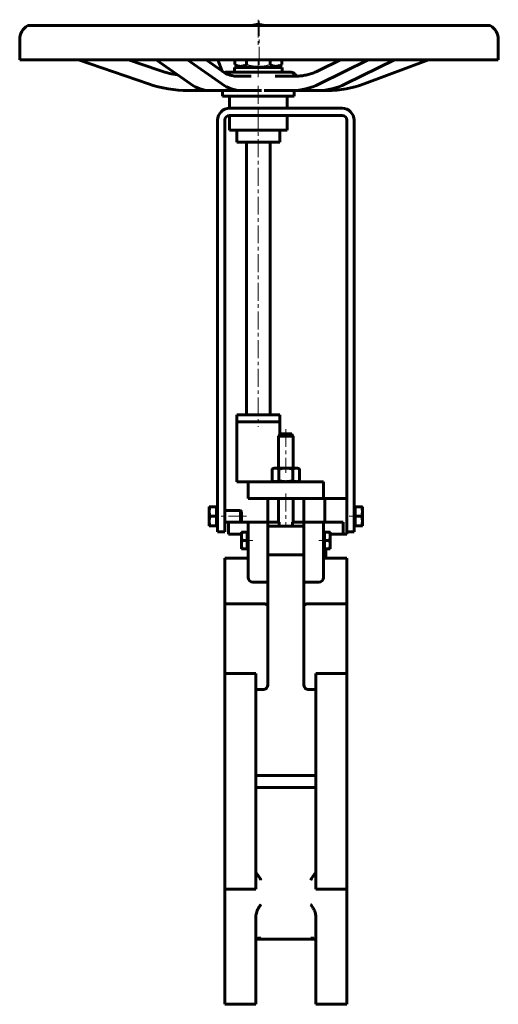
# Model space of a CAD drawing. Header units: millimetres. Extents: x -100 to 100, y -205 to 207.
import ezdxf

# ---------------------------------------------------------------- set-up
doc = ezdxf.new("R2010")
doc.units = ezdxf.units.MM
for name, pattern in [('K5LT-1', [0]), ('K5LT_AXLED', [12, 7.5, -1.5, 1.5, -1.5]), ('K5LT_BASIC', [0])]:
    doc.linetypes.add(name, pattern=pattern)
doc.layers.add('Системный слой (1)', color=7, linetype='Continuous', true_color=0x6c6c6c)

# ---------------------------------------------------------------- blocks, each defined once
blk = doc.blocks.new('U0')
at = {"layer": 'Системный слой (1)', "color": 143, "linetype": 'K5LT_BASIC', "lineweight": 60, "true_color": 0x33acca}
for p, q in [((-7.29, 1.2), (-7.29, -0.81)), ((-7.29, -0.81), (-7.29, -2.82))]:
    blk.add_line(p, q, dxfattribs=at)
blk = doc.blocks.new('U1')
at = {"layer": 'Системный слой (1)', "color": 143, "linetype": 'K5LT_BASIC', "lineweight": 60, "true_color": 0x33acca}
for p, q in [((-100, 190.02), (12.55, 190.02)), ((12.55, 190.02), (100, 190.02))]:
    blk.add_line(p, q, dxfattribs=at)
blk = doc.blocks.new('U2')
at = {"layer": 'Системный слой (1)', "color": 143, "linetype": 'K5LT_BASIC', "lineweight": 60, "true_color": 0x33acca}
for p, q in [((-7.76, 183.23), (-9.16, 183.23)), ((-3.21, 183.23), (-7.76, 183.23))]:
    blk.add_line(p, q, dxfattribs=at)
blk = doc.blocks.new('U3')
at = {"layer": 'Системный слой (1)', "color": 143, "linetype": 'K5LT_BASIC', "lineweight": 60, "true_color": 0x33acca}
for p, q in [((-10.29, 186.85), (-10.21, 186.85)), ((-10.21, 186.85), (9.71, 186.85))]:
    blk.add_line(p, q, dxfattribs=at)
blk = doc.blocks.new('U4')
at = {"layer": 'Системный слой (1)', "color": 143, "linetype": 'K5LT_BASIC', "lineweight": 60, "true_color": 0x33acca}
for p, q in [((-39.32, 184.88), (-41.88, 185.68)), ((-36.71, 184.24), (-39.32, 184.88)), ((-34.07, 183.76), (-36.71, 184.24))]:
    blk.add_line(p, q, dxfattribs=at)
blk = doc.blocks.new('U5')
at = {"layer": 'Системный слой (1)', "color": 143, "linetype": 'K5LT_BASIC', "lineweight": 60, "true_color": 0x33acca}
for p, q in [((15.06, 183.99), (15.4, 183.66)), ((15.4, 183.66), (15.81, 183.4)), ((15.81, 183.4), (16.28, 183.26))]:
    blk.add_line(p, q, dxfattribs=at)
blk = doc.blocks.new('U6')
at = {"layer": 'Системный слой (1)', "color": 143, "linetype": 'K5LT_BASIC', "lineweight": 60, "true_color": 0x33acca}
for p, q in [((9.21, 33.68), (8.71, 33.68)), ((13.71, 33.68), (13.21, 33.68))]:
    blk.add_line(p, q, dxfattribs=at)
blk = doc.blocks.new('U7')
at = {"layer": 'Системный слой (1)', "color": 143, "linetype": 'K5LT_BASIC', "lineweight": 60, "true_color": 0x33acca}
for p, q in [((-1.29, -178.32), (-1.19, -177.89)), ((-1.19, -177.87), (-1.17, -177.85)), ((-1.19, -177.89), (-1.19, -177.87)), ((-1.17, -177.85), (-1.15, -177.8)), ((-1.15, -177.8), (-1.09, -177.7)), ((-1.09, -177.7), (-0.94, -177.53)), ((-0.94, -177.53), (-0.52, -177.27)), ((-0.52, -177.27), (-0.47, -177.25)), ((-0.47, -177.25), (-0.45, -177.25)), ((-0.45, -177.25), (-0.41, -177.23)), ((-0.41, -177.23), (-0.35, -177.21)), ((-0.35, -177.21), (-0.21, -177.18)), ((-0.21, -177.18), (0.09, -177.15)), ((0.09, -177.15), (0.18, -177.14)), ((0.18, -177.14), (0.36, -177.15)), ((0.36, -177.15), (0.53, -177.17)), ((0.53, -177.17), (0.71, -177.21)), ((0.71, -177.21), (0.71, -177.21)), ((0.71, -177.21), (0.71, -177.21))]:
    blk.add_line(p, q, dxfattribs=at)
blk = doc.blocks.new('U8')
at = {"layer": 'Системный слой (1)', "color": 143, "linetype": 'K5LT_BASIC', "lineweight": 60, "true_color": 0x33acca}
for p, q in [((11.21, 33.68), (9.21, 33.68)), ((13.21, 33.68), (11.21, 33.68))]:
    blk.add_line(p, q, dxfattribs=at)
blk = doc.blocks.new('U9')
at = {"layer": 'Системный слой (1)', "color": 143, "linetype": 'K5LT_BASIC', "lineweight": 60, "true_color": 0x33acca}
for p, q in [((21.71, -177.21), (21.73, -177.2)), ((21.73, -177.2), (21.73, -177.2)), ((21.73, -177.2), (21.74, -177.2)), ((21.74, -177.2), (21.77, -177.2)), ((21.77, -177.2), (21.81, -177.19)), ((21.81, -177.19), (21.9, -177.17)), ((21.9, -177.17), (22.08, -177.15)), ((22.08, -177.15), (22.25, -177.14)), ((22.25, -177.14), (22.7, -177.19)), ((22.7, -177.19), (22.71, -177.2)), ((22.71, -177.2), (22.74, -177.2)), ((22.74, -177.2), (22.79, -177.22)), ((22.79, -177.22), (22.89, -177.25)), ((22.89, -177.25), (23.08, -177.33)), ((23.08, -177.33), (23.41, -177.58)), ((23.41, -177.58), (23.43, -177.6)), ((23.43, -177.6), (23.44, -177.61)), ((23.44, -177.61), (23.46, -177.63)), ((23.46, -177.63), (23.5, -177.69)), ((23.5, -177.69), (23.57, -177.79)), ((23.57, -177.79), (23.67, -178.03)), ((23.67, -178.03), (23.71, -178.32))]:
    blk.add_line(p, q, dxfattribs=at)

msp = doc.modelspace()

# ---------------------------------------------------------------- linework, layer by layer
at = {"layer": 'Системный слой (1)', "color": 30, "linetype": 'K5LT_AXLED', "lineweight": 18, "true_color": 0xff8000}
for p, q in [((-0.29, 206.85), (-0.29, 194.85)), ((0, 188.02), (0, 206.37)), ((-0.29, 190.1), (-0.29, 182.85)), ((-0.29, 179.23), (-0.29, 167.85)), ((-0.29, 168.85), (-0.29, 36.68)), ((11.21, 35.68), (11.21, 17.38)), ((11.21, 8.68), (11.21, -5.32)), ((-5.29, -0.81), (-19.79, -0.81)), ((42.21, -0.81), (37.71, -0.81)), ((-2.54, -10.88), (-6.94, -10.88)), ((29.36, -10.88), (24.96, -10.88))]:
    msp.add_line(p, q, dxfattribs=at)
at = {"layer": 'Системный слой (1)', "color": 143, "linetype": 'K5LT_BASIC', "lineweight": 60, "true_color": 0x33acca}
for p, q in [((-96.67, 204.37), (96.67, 204.37)), ((-100, 190.02), (-100, 198.47)), ((100, 190.02), (100, 198.47)), ((-46.22, 180), (-75.47, 190.02)), ((-41.88, 185.68), (-54.54, 190.02)), ((-28.69, 180), (-43.03, 190.02)), ((-15.55, 180), (-29.89, 190.02)), ((-15.54, 185.43), (-22.11, 190.02)), ((-15.4, 185.33), (-17.15, 190.02)), ((-10.1, 190.02), (-10.1, 188.1)), ((-5.19, 190.02), (-5.19, 188.1)), ((4.62, 190.02), (4.62, 188.1)), ((9.53, 190.02), (9.53, 188.1)), ((24.98, 185.58), (34.01, 190.02)), ((25.28, 180), (45.67, 190.02)), ((36.21, 180), (56.6, 190.02)), ((43.92, 180), (70.86, 190.02)), ((-10.29, 184.85), (-10.29, 186.85)), ((-10.1, 188.1), (-7.94, 186.85)), ((9.53, 188.1), (7.36, 186.85)), ((9.71, 184.85), (9.71, 186.85)), ((-13.93, 184.85), (-14.07, 184.85)), ((-13.72, 184.85), (-13.93, 184.85)), ((-12.36, 184.85), (-13.72, 184.85)), ((-11.7, 184.85), (-12.36, 184.85)), ((-10.8, 184.85), (-11.7, 184.85)), ((-11.05, 184.85), (-10.71, 184.85)), ((-10.48, 184.85), (-10.8, 184.85)), ((-2.66, 184.85), (-10.48, 184.85)), ((-9.16, 183.23), (-9.16, 183.23)), ((-2.02, 184.85), (-2.66, 184.85)), ((0.57, 184.85), (-2.02, 184.85)), ((2.11, 184.85), (0.57, 184.85)), ((4.77, 184.85), (2.11, 184.85)), ((5.39, 184.85), (4.77, 184.85)), ((11.89, 184.85), (5.39, 184.85)), ((15.17, 183.23), (6.72, 183.23)), ((12.07, 184.85), (11.89, 184.85)), ((12.32, 184.85), (12.07, 184.85)), ((12.61, 184.85), (12.32, 184.85)), ((13.35, 184.85), (12.61, 184.85)), ((13.42, 184.85), (13.35, 184.85)), ((15.04, 184.03), (15.04, 184.03)), ((15.17, 183.23), (15.17, 183.23)), ((-20.55, 177.23), (-29.61, 177.23)), ((-20.55, 177.23), (-7.4, 177.23)), ((-15.29, 174.85), (-15.29, 177.23)), ((-0.5, 177.23), (-7.4, 177.23)), ((-0.5, 177.23), (1.07, 177.23)), ((2.12, 177.23), (3.9, 177.23)), ((3.9, 177.23), (13.71, 177.23)), ((13.71, 177.23), (24.64, 177.23)), ((14.71, 174.85), (14.71, 177.23)), ((24.64, 177.23), (28.63, 177.23)), ((-15.29, 174.85), (14.71, 174.85)), ((-12.29, 169.85), (-12.29, 174.85)), ((11.71, 169.85), (11.71, 174.85)), ((-12.29, 169.85), (34.71, 169.85)), ((-17.29, 164.85), (-17.29, -7.32)), ((-14.29, 164.85), (-14.29, -7.32)), ((-12.29, 160.6), (-12.29, 166.85)), ((-12.29, 166.85), (34.71, 166.85)), ((11.71, 160.6), (11.71, 166.85)), ((36.71, 164.85), (36.71, 6.41)), ((39.71, -7.32), (39.71, 164.85)), ((11.71, 160.6), (-12.29, 160.6)), ((-9.29, 160.6), (-9.29, 155.6)), ((8.71, 160.6), (8.71, 155.6)), ((8.71, 155.6), (-9.29, 155.6)), ((-5.29, 41.68), (-5.29, 155.6)), ((4.71, 41.68), (4.71, 155.6)), ((-9.29, 41.68), (8.71, 41.68)), ((-9.29, 38.68), (-9.29, 41.68)), ((8.71, 38.68), (8.71, 41.68)), ((-9.29, 13.68), (-9.29, 38.68)), ((8.71, 38.68), (-9.29, 38.68)), ((8.71, 33.68), (8.71, 38.68)), ((9.21, 33.68), (8.21, 32.68)), ((8.71, 33.68), (8.71, 33.18)), ((13.21, 33.68), (14.21, 32.68)), ((13.71, 33.18), (13.71, 33.68)), ((8.21, 19.38), (8.21, 32.68)), ((8.21, 32.68), (11.21, 32.68)), ((11.21, 32.68), (14.21, 32.68)), ((14.21, 19.38), (14.21, 32.68)), ((6.21, 19.38), (5.44, 18.93)), ((5.44, 18.93), (5.44, 14.12)), ((6.21, 19.38), (6.88, 19.38)), ((6.88, 19.38), (11.21, 19.38)), ((8.33, 18.93), (8.33, 14.12)), ((11.21, 19.38), (15.54, 19.38)), ((14.1, 18.93), (14.1, 14.12)), ((15.54, 19.38), (16.21, 19.38)), ((16.21, 19.38), (16.99, 18.93)), ((16.99, 18.93), (16.99, 14.12)), ((-4.54, 13.68), (-9.29, 13.68)), ((-1.61, 13.68), (-4.54, 13.68)), ((-4.54, 13.68), (-4.54, 6.68)), ((3.13, 13.68), (-1.61, 13.68)), ((4.54, 13.68), (3.13, 13.68)), ((4.54, 13.68), (17.89, 13.68)), ((6.21, 13.68), (5.44, 14.12)), ((16.21, 13.68), (16.99, 14.12)), ((19.3, 13.68), (17.89, 13.68)), ((24.04, 13.68), (19.3, 13.68)), ((26.96, 13.68), (24.04, 13.68)), ((26.96, 6.68), (26.96, 13.68)), ((-4.54, 6.68), (-1.61, 6.68)), ((-1.61, 6.68), (3.13, 6.68)), ((3.13, 6.68), (4.54, 6.68)), ((3.71, -3.32), (3.71, 6.68)), ((4.54, 6.68), (17.89, 6.68)), ((8.21, -3.32), (8.21, 6.68)), ((14.21, -3.32), (14.21, 6.68)), ((17.89, 6.68), (19.3, 6.68)), ((18.71, -3.32), (18.71, 6.68)), ((19.3, 6.68), (24.04, 6.68)), ((24.04, 6.68), (26.96, 6.68)), ((36.71, 6.68), (27.46, 6.68)), ((27.46, 6.68), (27.46, 4.68)), ((27.46, 4.68), (27.46, -3.32)), ((36.71, 4.68), (36.71, 6.41)), ((36.71, -8.32), (36.71, 4.68)), ((-20.79, 3.19), (-20.79, 1.19)), ((-20.43, 3.19), (-20.79, 3.19)), ((-20.79, 1.19), (-20.79, -2.81)), ((-17.79, 3.19), (-20.43, 3.19)), ((-17.79, 1.19), (-17.79, 3.19)), ((-17.79, 3.19), (-17.29, 3.19)), ((-17.79, -0.81), (-17.79, 1.19)), ((-14.29, 1.69), (-7.78, 1.69)), ((-7.29, 1.2), (-7.78, 1.69)), ((-7.78, -0.81), (-7.78, 1.69)), ((40.21, 3.19), (39.71, 3.19)), ((40.21, 3.19), (42.86, 3.19)), ((40.21, 1.19), (40.21, 3.19)), ((40.21, -0.81), (40.21, 1.19)), ((42.86, 3.19), (43.21, 3.19)), ((43.21, 3.19), (43.21, 1.19)), ((43.21, 1.19), (43.21, -2.81)), ((-20.79, -2.81), (-20.79, -4.81)), ((-17.79, -0.81), (-20.43, -0.81)), ((-17.79, -2.81), (-17.79, -0.81)), ((-17.79, -4.81), (-17.79, -2.81)), ((-14.29, -3.31), (-7.78, -3.31)), ((-7.46, -3.32), (-12.79, -3.32)), ((-12.79, -3.32), (-12.79, -8.32)), ((-7.78, -3.31), (-7.78, -0.81)), ((-7.29, -2.82), (-7.78, -3.31)), ((-4.54, -3.32), (-7.46, -3.32)), ((-4.54, -3.32), (-4.54, -5.32)), ((3.71, -3.32), (-4.54, -3.32)), ((3.71, -5.32), (3.71, -3.32)), ((3.71, -3.32), (8.49, -3.32)), ((8.49, -4.88), (8.49, -3.32)), ((13.94, -3.32), (18.71, -3.32)), ((13.94, -3.32), (13.94, -4.88)), ((26.96, -3.32), (18.71, -3.32)), ((18.71, -3.32), (18.71, -5.32)), ((29.89, -3.32), (26.96, -3.32)), ((26.96, -5.32), (26.96, -3.32)), ((35.21, -3.32), (29.89, -3.32)), ((35.21, -8.32), (35.21, -3.32)), ((40.21, -2.81), (40.21, -0.81)), ((40.21, -0.81), (42.86, -0.81)), ((40.21, -4.81), (40.21, -2.81)), ((43.21, -2.81), (43.21, -4.81)), ((-20.79, -4.81), (-20.43, -4.81)), ((-17.79, -4.81), (-20.43, -4.81)), ((-17.79, -4.81), (-17.29, -4.81)), ((-14.29, -7.32), (-17.29, -7.32)), ((-7.02, -7.38), (-7.34, -7.38)), ((-7.34, -7.38), (-7.34, -9.13)), ((-4.94, -7.38), (-7.02, -7.38)), ((-4.94, -9.13), (-4.94, -7.38)), ((-4.94, -7.38), (-4.54, -7.38)), ((-4.54, -26.32), (-4.54, -5.32)), ((3.71, -4.88), (18.71, -4.88)), ((3.71, -7.56), (3.71, -5.32)), ((3.71, -7.56), (3.71, -14.19)), ((18.71, -7.56), (18.71, -5.32)), ((18.71, -7.56), (18.71, -14.19)), ((26.96, -26.32), (26.96, -5.32)), ((27.36, -7.38), (26.96, -7.38)), ((27.36, -9.13), (27.36, -7.38)), ((27.36, -7.38), (29.45, -7.38)), ((29.45, -7.38), (29.76, -7.38)), ((29.76, -7.38), (29.76, -9.13)), ((36.71, -7.32), (39.71, -7.32)), ((40.21, -4.81), (39.71, -4.81)), ((40.21, -4.81), (42.86, -4.81)), ((43.21, -4.81), (42.86, -4.81)), ((-12.79, -8.32), (-7.46, -8.32)), ((-7.46, -8.32), (-7.34, -8.32)), ((-7.34, -9.13), (-7.34, -12.63)), ((-4.94, -10.88), (-7.02, -10.88)), ((-4.94, -10.88), (-4.94, -9.13)), ((-4.94, -12.63), (-4.94, -10.88)), ((27.36, -10.88), (27.36, -9.13)), ((27.36, -10.88), (29.45, -10.88)), ((27.36, -12.63), (27.36, -10.88)), ((29.76, -8.32), (29.89, -8.32)), ((29.76, -9.13), (29.76, -12.63)), ((29.89, -8.32), (35.21, -8.32)), ((36.71, -8.32), (35.21, -8.32)), ((-7.34, -12.63), (-7.34, -14.38)), ((-7.34, -14.38), (-7.02, -14.38)), ((-4.94, -14.38), (-7.02, -14.38)), ((-4.94, -14.38), (-4.94, -12.63)), ((-4.94, -14.38), (-4.54, -14.38)), ((3.71, -26.32), (3.71, -14.19)), ((18.71, -26.32), (18.71, -14.19)), ((27.36, -14.38), (26.96, -14.38)), ((27.36, -14.38), (27.36, -12.63)), ((27.36, -14.38), (29.45, -14.38)), ((27.96, -14.38), (27.96, -18.32)), ((29.76, -14.38), (29.45, -14.38)), ((29.76, -12.63), (29.76, -14.38)), ((-14.29, -37.37), (-14.29, -18.32)), ((-4.54, -18.32), (-14.29, -18.32)), ((3.71, -16.88), (18.71, -16.88)), ((36.71, -18.32), (26.96, -18.32)), ((36.71, -18.32), (36.71, -37.37)), ((-2.54, -28.32), (3.71, -28.32)), ((3.71, -28.32), (3.71, -26.32)), ((3.71, -70.92), (3.71, -28.32)), ((18.71, -26.32), (18.71, -28.32)), ((18.71, -28.32), (24.96, -28.32)), ((18.71, -70.92), (18.71, -28.32)), ((-14.29, -48.79), (-14.29, -37.37)), ((1.71, -37.37), (-14.29, -37.37)), ((36.71, -37.37), (20.71, -37.37)), ((36.71, -37.37), (36.71, -48.79)), ((-14.29, -48.79), (-14.29, -60.38)), ((36.71, -60.38), (36.71, -48.79)), ((-14.29, -66.57), (-14.29, -60.38)), ((36.71, -60.38), (36.71, -66.57)), ((-14.29, -87.73), (-14.29, -66.57)), ((-1.29, -66.57), (-14.29, -66.57)), ((-1.29, -87.73), (-1.29, -66.57)), ((36.71, -66.57), (23.71, -66.57)), ((23.71, -66.57), (23.71, -87.73)), ((36.71, -66.57), (36.71, -87.73)), ((-1.29, -73.23), (1.71, -73.23)), ((20.71, -73.23), (23.71, -73.23)), ((-14.29, -93.84), (-14.29, -87.73)), ((-1.29, -93.84), (-1.29, -87.73)), ((23.71, -87.73), (23.71, -93.84)), ((36.71, -87.73), (36.71, -93.84)), ((-14.29, -93.84), (-14.29, -104.2)), ((-1.29, -104.2), (-1.29, -93.84)), ((23.71, -93.84), (23.71, -104.2)), ((36.71, -104.2), (36.71, -93.84)), ((-14.29, -119.05), (-14.29, -104.2)), ((-1.29, -119.05), (-1.29, -104.2)), ((23.71, -104.2), (23.71, -119.05)), ((36.71, -104.2), (36.71, -119.05)), ((23.71, -109.13), (-1.29, -109.13)), ((23.71, -114.13), (-1.29, -114.13)), ((-14.29, -119.05), (-14.29, -129.42)), ((-1.29, -129.42), (-1.29, -119.05)), ((23.71, -119.05), (23.71, -129.42)), ((36.71, -129.42), (36.71, -119.05)), ((-14.29, -135.52), (-14.29, -129.42)), ((-1.29, -135.52), (-1.29, -129.42)), ((23.71, -129.42), (23.71, -135.52)), ((36.71, -129.42), (36.71, -135.52)), ((-14.29, -156.69), (-14.29, -135.52)), ((-1.29, -156.69), (-1.29, -135.52)), ((23.71, -135.52), (23.71, -156.69)), ((36.71, -135.52), (36.71, -156.69)), ((-14.29, -163.25), (-14.29, -156.69)), ((-1.29, -156.69), (-14.29, -156.69)), ((36.71, -156.69), (23.71, -156.69)), ((36.71, -156.69), (36.71, -163.25)), ((-14.29, -163.25), (-14.29, -174.9)), ((36.71, -174.9), (36.71, -163.25)), ((-1.29, -174.9), (-1.29, -168.16)), ((23.71, -168.16), (23.71, -174.9)), ((-14.29, -189.64), (-14.29, -174.9)), ((-1.29, -189.64), (-1.29, -174.9)), ((23.71, -174.9), (23.71, -189.64)), ((36.71, -174.9), (36.71, -189.64)), ((23.45, -177.63), (-1.03, -177.63)), ((-14.29, -204.85), (-14.29, -189.64)), ((-1.29, -204.85), (-1.29, -189.64)), ((23.71, -189.64), (23.71, -204.85)), ((36.71, -189.64), (36.71, -204.85)), ((-1.29, -204.85), (-14.29, -204.85)), ((36.71, -204.85), (23.71, -204.85))]:
    msp.add_line(p, q, dxfattribs=at)
for centre, radius, start, end in [((-93.09, 198.47), 6.91, 121.2148, 180), ((-0.29, 196.85), 8, 90, 109.9056), ((-0.29, 196.85), 8, 70.0944, 90), ((93.09, 198.47), 6.91, 0, 58.7852), ((-14.07, 182.85), 2, 90, 103.9308), ((-12.29, 164.85), 5, 90, 180), ((34.71, 164.85), 5, 0, 90), ((-12.29, 164.85), 2, 90, 180), ((34.71, 164.85), 2, 0, 90), ((-2.54, -26.32), 2, 180, 270), ((24.96, -26.32), 2, 270, 0)]:
    msp.add_arc(centre, radius, start, end, dxfattribs=at)
for centre, major_axis, ratio, start_param, end_param in [((15.5, 184.85), (-1.51, -1.32), 0.855151, 6.279315, 6.280022), ((14.74, 185.23), (0, -2), 0.883638, 6.282878, 6.283185), ((-29.61, 230.23), (0, -53), 0.982313, 5.958598, 6.283185), ((-20.55, 230.23), (0, -53), 0.481633, 5.958598, 6.283185), ((-7.4, 230.23), (0, -53), 0.481633, 5.958598, 6.283185), ((13.71, 230.23), (0, -53), 0.684647, 0, 0.324588), ((24.64, 230.23), (0, -53), 0.684647, 0, 0.324588), ((28.63, 230.23), (0, -53), 0.904769, 0, 0.324588)]:
    msp.add_ellipse(centre, major_axis=major_axis, ratio=ratio, start_param=start_param, end_param=end_param, dxfattribs=at)
for points, knots in [([(-9.16, 183.23), (-9.16, 183.23), (-9.16, 183.23), (-9.16, 183.23), (-9.16, 183.23), (-9.51, 183.25), (-9.86, 183.25), (-10.56, 183.33), (-10.91, 183.39), (-11.53, 183.52), (-11.78, 183.59), (-12.24, 183.74), (-12.44, 183.8), (-12.84, 183.95), (-13.04, 184.03), (-13.64, 184.3), (-14.04, 184.5), (-14.47, 184.75), (-14.51, 184.77), (-14.84, 184.97), (-15.12, 185.15), (-15.45, 185.36), (-15.49, 185.4), (-15.54, 185.43)], [0, 0, 0, 0, 0.000868, 0.000868, 0.000927, 0.000927, 3.319952, 3.319952, 6.671347, 6.671347, 9.096064, 9.096064, 10.972815, 10.972815, 12.849566, 12.849566, 16.566404, 16.566404, 16.924525, 16.924525, 19.584761, 19.584761, 20, 20, 20, 20]), ([(-10.1, 188.1), (-9.82, 187.94), (-9.41, 187.73), (-8.88, 187.54), (-8.54, 187.44), (-8.24, 187.39), (-7.95, 187.35), (-7.67, 187.34), (-7.39, 187.35), (-7.11, 187.38), (-6.78, 187.44), (-6.36, 187.55), (-5.81, 187.77), (-5.41, 187.97), (-5.19, 188.1)], [0, 0, 0, 0, 2.598015, 3.881107, 4.839601, 5.73075, 6.542456, 7.499701, 8.245263, 9.112845, 9.974779, 11.253998, 12.931751, 15, 15, 15, 15]), ([(4.62, 188.1), (4.9, 187.94), (5.31, 187.73), (5.84, 187.54), (6.19, 187.44), (6.48, 187.39), (6.77, 187.35), (7.05, 187.34), (7.34, 187.35), (7.61, 187.38), (7.94, 187.44), (8.36, 187.55), (8.91, 187.77), (9.31, 187.97), (9.53, 188.1)], [0, 0, 0, 0, 2.598015, 3.881107, 4.839601, 5.73075, 6.542456, 7.499701, 8.245263, 9.112845, 9.974779, 11.253998, 12.931751, 15, 15, 15, 15]), ([(15.17, 183.23), (15.17, 183.23), (15.17, 183.23), (15.54, 183.25), (15.91, 183.24), (16.57, 183.27), (16.86, 183.3), (17.82, 183.39), (18.48, 183.48), (19.8, 183.73), (20.45, 183.89), (21.71, 184.25), (22.31, 184.45), (23.21, 184.79), (23.51, 184.91), (24.2, 185.21), (24.59, 185.39), (24.98, 185.58)], [0, 0, 0, 0, 0.001243, 0.001243, 2.237523, 2.237523, 4, 4, 8, 8, 12, 12, 15.672867, 15.672867, 17.55493, 17.55493, 20, 20, 20, 20]), ([(13.42, 184.85), (13.42, 184.85), (13.42, 184.85), (13.42, 184.85), (13.42, 184.85), (13.42, 184.85), (13.42, 184.85), (13.42, 184.85), (13.43, 184.85), (13.43, 184.85), (13.44, 184.85), (13.44, 184.85), (13.45, 184.85), (13.47, 184.85), (13.48, 184.85), (13.5, 184.85), (13.5, 184.85), (13.54, 184.85), (13.57, 184.85), (13.66, 184.84), (13.71, 184.83), (13.8, 184.81), (13.83, 184.81), (13.92, 184.79), (13.98, 184.77), (14.1, 184.73), (14.16, 184.71), (14.29, 184.65), (14.37, 184.61), (14.52, 184.53), (14.59, 184.48), (14.72, 184.37), (14.79, 184.31), (14.92, 184.18), (14.98, 184.1), (15.04, 184.03)], [0, 0, 0, 0, 0.005, 0.005, 0.01, 0.01, 0.015, 0.015, 0.131836, 0.131836, 0.253989, 0.253989, 0.494678, 0.494678, 0.976056, 0.976056, 1.181667, 1.181667, 2.350033, 2.350033, 4.686765, 4.686765, 5.914563, 5.914563, 8.396382, 8.396382, 10.801836, 10.801836, 14.221879, 14.221879, 17.641111, 17.641111, 21.125417, 21.125417, 24.999586, 24.999586, 24.999586, 24.999586]), ([(14, 183.54), (14.01, 183.52), (14.03, 183.5), (14.08, 183.46), (14.11, 183.44), (14.17, 183.39), (14.21, 183.37), (14.29, 183.33), (14.34, 183.31), (14.43, 183.27), (14.48, 183.26), (14.57, 183.24), (14.62, 183.23), (14.69, 183.23), (14.71, 183.23), (14.73, 183.23), (14.73, 183.23), (14.74, 183.23)], [0, 0, 0, 0, 2.359392, 2.359392, 4.691775, 4.691775, 7.004531, 7.004531, 9.304815, 9.304815, 11.582208, 11.582208, 13.829912, 13.829912, 14.934113, 14.934113, 14.992681, 14.992681, 14.992681, 14.992681]), ([(3.71, -38.34), (3.71, -38.34), (3.71, -38.34), (3.71, -38.27), (3.7, -38.2), (3.64, -38.07), (3.6, -38.01), (3.44, -37.83), (3.29, -37.73), (2.92, -37.55), (2.7, -37.48), (2.22, -37.39), (1.97, -37.37), (1.71, -37.37)], [-0.0007294, -0.0007294, -0.0007294, -0.0007294, 0, 0, 0.0413185, 0.0413185, 0.0826238, 0.0826238, 0.1610968, 0.1610968, 0.239022, 0.239022, 0.3152629, 0.3152629, 0.3152629, 0.3152629]), ([(18.71, -38.34), (18.71, -38.34), (18.71, -38.34), (18.71, -38.27), (18.73, -38.2), (18.79, -38.07), (18.83, -38.01), (18.99, -37.83), (19.14, -37.73), (19.51, -37.55), (19.73, -37.48), (20.21, -37.39), (20.46, -37.37), (20.71, -37.37)], [-0.6314512, -0.6314512, -0.6314512, -0.6314512, -0.6307217, -0.6307217, -0.5894021, -0.5894021, -0.5480955, -0.5480955, -0.4696203, -0.4696203, -0.3916928, -0.3916928, -0.3154497, -0.3154497, -0.3154497, -0.3154497]), ([(1.71, -73.23), (1.95, -73.23), (2.23, -73.17), (2.67, -72.98), (2.92, -72.8), (3.27, -72.42), (3.44, -72.14), (3.65, -71.59), (3.71, -71.23), (3.71, -70.92)], [0, 0, 0, 0, 0.0709725, 0.0709725, 0.1460999, 0.1460999, 0.2280624, 0.2280624, 0.3200986, 0.3200986, 0.3200986, 0.3200986]), ([(18.71, -70.92), (18.71, -71.23), (18.78, -71.59), (18.98, -72.14), (19.15, -72.42), (19.51, -72.8), (19.75, -72.98), (20.2, -73.17), (20.48, -73.23), (20.71, -73.23)], [1.0021407, 1.0021407, 1.0021407, 1.0021407, 1.0941769, 1.0941769, 1.1761394, 1.1761394, 1.2512668, 1.2512668, 1.3222393, 1.3222393, 1.3222393, 1.3222393]), ([(-1.29, -149.56), (-1.29, -149.58), (-1.28, -149.62), (-1.27, -149.68), (-1.26, -149.73), (-1.24, -149.78), (-1.21, -149.85), (-1.18, -149.91), (-1.15, -149.97), (-1.11, -150.04), (-1.05, -150.15), (-0.97, -150.26), (-0.9, -150.36), (-0.84, -150.45), (-0.75, -150.57), (-0.67, -150.67), (-0.58, -150.79), (-0.48, -150.93), (-0.4, -151.04), (-0.36, -151.1)], [0, 0, 0, 0, 1.907569, 3.604892, 4.679035, 5.806985, 6.97656, 8.335973, 9.093516, 9.836297, 11.426842, 12.962386, 13.468811, 14.4809, 15.42292, 16.654546, 17.028266, 18.489127, 20, 20, 20, 20]), ([(-0.36, -151.1), (-0.04, -151.58), (0.34, -152.14), (0.71, -152.74), (0.71, -152.75), (0.71, -152.75)], [2.4114917, 2.4114917, 2.4114917, 2.4114917, 2.6684941, 2.6684941, 2.669935, 2.669935, 2.669935, 2.669935]), ([(21.71, -152.75), (21.72, -152.75), (21.72, -152.74), (22.09, -152.14), (22.46, -151.58), (22.79, -151.1)], [-0.0014409, -0.0014409, -0.0014409, -0.0014409, 0, 0, 0.2570024, 0.2570024, 0.2570024, 0.2570024]), ([(22.79, -151.1), (22.85, -151.01), (22.97, -150.85), (23.13, -150.64), (23.27, -150.44), (23.38, -150.29), (23.48, -150.14), (23.55, -150.03), (23.61, -149.91), (23.65, -149.82), (23.69, -149.73), (23.71, -149.64), (23.71, -149.59), (23.71, -149.56)], [0, 0, 0, 0, 2.115323, 3.996346, 5.142743, 6.745347, 7.710147, 9.013254, 9.8203, 10.869321, 11.748469, 12.856461, 14, 14, 14, 14]), ([(0.71, -163.25), (0.71, -163.25), (0.71, -163.25), (0.3, -163.79), (-0.12, -164.42), (-0.82, -165.81), (-1.07, -166.53), (-1.26, -167.55), (-1.29, -167.86), (-1.29, -168.16)], [-0.0013875, -0.0013875, -0.0013875, -0.0013875, 0, 0, 0.2850299, 0.2850299, 0.5653169, 0.5653169, 0.6952999, 0.6952999, 0.6952999, 0.6952999]), ([(23.71, -168.16), (23.71, -167.61), (23.61, -167.02), (23.23, -165.8), (22.97, -165.24), (22.39, -164.18), (22.05, -163.69), (21.72, -163.25), (21.72, -163.25), (21.71, -163.25)], [1.9448151, 1.9448151, 1.9448151, 1.9448151, 2.1592504, 2.1592504, 2.3723339, 2.3723339, 2.6014565, 2.6014565, 2.6028306, 2.6028306, 2.6028306, 2.6028306])]:
    msp.add_open_spline(points, degree=3, knots=knots, dxfattribs=at)
at = {"layer": 'Системный слой (1)', "color": 7, "linetype": 'K5LT-1'}
msp.add_open_spline([(-5.19, 188.1), (-4.97, 188.04), (-4.52, 187.91), (-3.8, 187.74), (-3.02, 187.58), (-2.18, 187.45), (-1.57, 187.39), (-1.19, 187.37), (-0.95, 187.36), (-0.56, 187.34), (-0.08, 187.34), (0.37, 187.36), (0.8, 187.38), (1.23, 187.42), (1.81, 187.48), (2.61, 187.61), (3.6, 187.82), (4.28, 188), (4.62, 188.1)], degree=3, knots=[0, 0, 0, 0, 2.939947, 5.879893, 9.40783, 12.935766, 16.692627, 17.123365, 17.687913, 19.835521, 21.98313, 23.782738, 25.582346, 27.381955, 29.181563, 33.055753, 37.527877, 42, 42, 42, 42], dxfattribs=at)
at = {"layer": 'Системный слой (1)', "color": 143, "linetype": 'K5LT_BASIC', "lineweight": 60, "true_color": 0x33acca}
for points in [[(6.88, 19.38), (6.21, 19.38), (5.44, 18.93)], [(8.33, 18.93), (7.55, 19.38), (6.88, 19.38)], [(11.21, 19.38), (9.87, 19.38), (8.33, 18.93)], [(14.1, 18.93), (12.55, 19.38), (11.21, 19.38)], [(15.54, 19.38), (14.87, 19.38), (14.1, 18.93)], [(16.99, 18.93), (16.21, 19.38), (15.54, 19.38)], [(5.44, 14.12), (6.21, 13.68), (6.88, 13.68)], [(6.88, 13.68), (7.55, 13.68), (8.33, 14.12)], [(8.33, 14.12), (9.87, 13.68), (11.21, 13.68)], [(11.21, 13.68), (12.55, 13.68), (14.1, 14.12)], [(14.1, 14.12), (14.87, 13.68), (15.54, 13.68)], [(15.54, 13.68), (16.21, 13.68), (16.99, 14.12)], [(-20.79, 1.19), (-20.79, 2.12), (-20.43, 3.19)], [(-20.43, -0.81), (-20.79, 0.26), (-20.79, 1.19)], [(43.21, 1.19), (43.21, 2.12), (42.86, 3.19)], [(42.86, -0.81), (43.21, 0.26), (43.21, 1.19)], [(-20.79, -2.81), (-20.79, -1.88), (-20.43, -0.81)], [(-20.43, -4.81), (-20.79, -3.74), (-20.79, -2.81)], [(43.21, -2.81), (43.21, -1.88), (42.86, -0.81)], [(42.86, -4.81), (43.21, -3.74), (43.21, -2.81)], [(-7.34, -9.13), (-7.34, -8.32), (-7.02, -7.38)], [(29.76, -9.13), (29.76, -8.32), (29.45, -7.38)], [(-7.02, -10.88), (-7.34, -9.94), (-7.34, -9.13)], [(-7.34, -12.63), (-7.34, -11.82), (-7.02, -10.88)], [(29.45, -10.88), (29.76, -9.94), (29.76, -9.13)], [(29.76, -12.63), (29.76, -11.82), (29.45, -10.88)], [(-7.02, -14.38), (-7.34, -13.44), (-7.34, -12.63)], [(29.45, -14.38), (29.76, -13.44), (29.76, -12.63)]]:
    msp.add_rational_spline(points, [1, 1.0379548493, 1], degree=2, dxfattribs=at)

# ---------------------------------------------------------------- block references
at = {"layer": 'Системный слой (1)'}
for name in ['U1', 'U4', 'U3', 'U2', 'U5', 'U6', 'U8', 'U0', 'U7', 'U9']:
    msp.add_blockref(name, (0, 0), dxfattribs=at)

doc.saveas('drawing.dxf')
